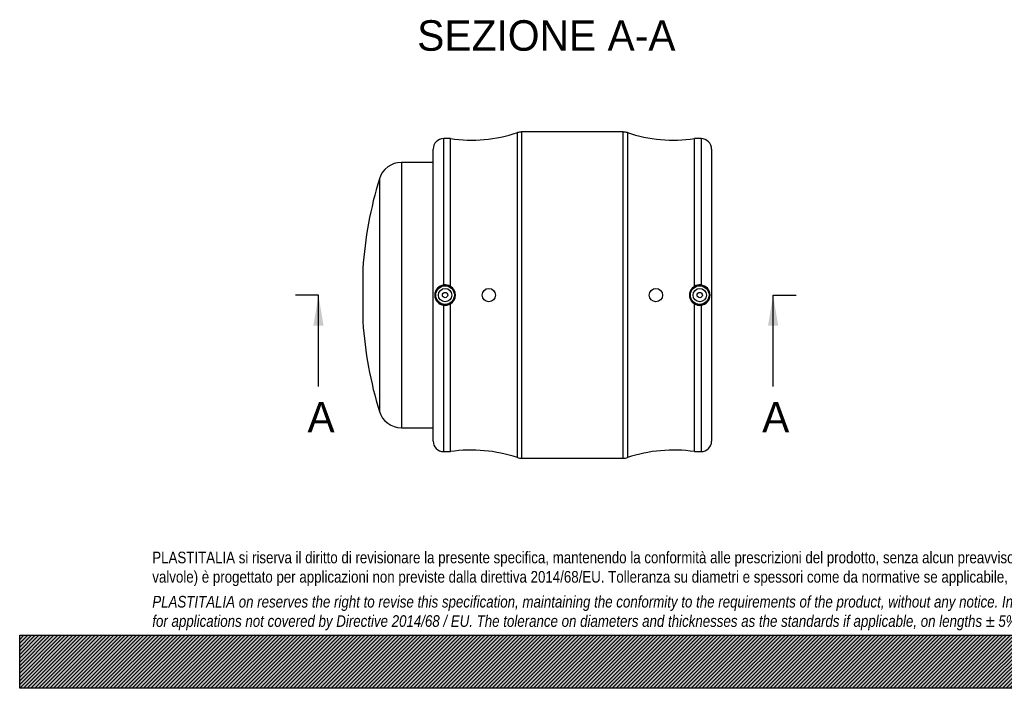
# Model space of a CAD drawing. Header units: millimetres. Extents: x 0 to 1485, y 0 to 1050.
# Tile 1 of 10: x 0 to 742, y 0 to 504. Entities that reach past the tile are written whole.
import ezdxf
from ezdxf.enums import TextEntityAlignment as Align
from ezdxf.lldxf.tags import DXFTag

# ---------------------------------------------------------------- set-up
doc = ezdxf.new("R2010")
doc.units = ezdxf.units.MM
doc.header["$LTSCALE"] = 5
for name, color, linetype in [('CAP200C', 7, 'Continuous'), ('Default', 7, 'Continuous'), ('MP200C', 7, 'Continuous')]:
    doc.layers.add(name, color=color, linetype=linetype)
doc.styles.add('SEACAD_Solid_Edge_ANSI', font='seans.ttf')
tags = doc.linetypes.add('CENTER2', pattern=[28.575, 19.05, -3.175, 3.175, -3.175]).pattern_tags.tags
tags[10:11] = [DXFTag(74, 4), DXFTag(75, 0), DXFTag(340, '0'), DXFTag(46, 0.0), DXFTag(50, 0.0), DXFTag(44, 0.0), DXFTag(45, 0.0)]
tags[8:9] = [DXFTag(74, 4), DXFTag(75, 0), DXFTag(340, '0'), DXFTag(46, 0.0), DXFTag(50, 0.0), DXFTag(44, 0.0), DXFTag(45, 0.0)]
tags[6:7] = [DXFTag(74, 4), DXFTag(75, 0), DXFTag(340, '0'), DXFTag(46, 0.0), DXFTag(50, 0.0), DXFTag(44, 0.0), DXFTag(45, 0.0)]
tags[4:5] = [DXFTag(74, 4), DXFTag(75, 0), DXFTag(340, '0'), DXFTag(46, 0.0), DXFTag(50, 0.0), DXFTag(44, 0.0), DXFTag(45, 0.0)]

# ---------------------------------------------------------------- blocks, each defined once
blk = doc.blocks.new('SE')
at = {"layer": 'CAP200C', "color": 7, "linetype": 'Continuous'}
for p, q in [((287.8, 396.46), (287.8, 196.46)), ((311.8, 396.46), (287.8, 396.46)), ((271.26, 384.22), (271.26, 208.7)), ((258.8, 316.46), (258.8, 276.46)), ((287.8, 196.46), (311.8, 196.46))]:
    blk.add_line(p, q, dxfattribs=at)
for centre, radius, start, end in [((287.8, 379.16), 17.3, 90, 162.99025), ((558.13, 296.46), 300, 162.99025, 176.17745), ((558.13, 296.46), 300, 183.82255, 197.00975), ((287.8, 213.76), 17.3, 197.00975, 270)]:
    blk.add_arc(centre, radius, start, end, dxfattribs=at)
at = {"layer": 'MP200C', "color": 7, "linetype": 'Continuous'}
for p, q in [((375.3, 173.97), (375.3, 418.95)), ((378.46, 419.46), (378.46, 173.46)), ((455.14, 419.46), (378.46, 419.46)), ((455.14, 173.46), (455.14, 419.46)), ((458.3, 418.95), (458.3, 173.97)), ((319.8, 304.12), (319.8, 414.46)), ((324.8, 414.46), (319.8, 414.46)), ((324.8, 303.07), (324.8, 414.46)), ((508.8, 303.07), (508.8, 414.46)), ((513.8, 414.46), (508.8, 414.46)), ((513.8, 414.46), (513.8, 304.12)), ((311.8, 186.46), (311.8, 406.46)), ((521.8, 406.46), (521.8, 186.46)), ((324.8, 178.46), (324.8, 289.84)), ((508.8, 178.46), (508.8, 289.84)), ((319.8, 178.46), (319.8, 288.79)), ((513.8, 288.79), (513.8, 178.46)), ((319.8, 178.46), (324.8, 178.46)), ((508.8, 178.46), (513.8, 178.46)), ((378.46, 173.46), (455.14, 173.46))]:
    blk.add_line(p, q, dxfattribs=at)
for centre, radius in [((320.8, 296.46), 7.51), ((320.8, 296.46), 7.01), ((320.8, 296.46), 5), ((320.8, 296.46), 2), ((353.8, 296.46), 5), ((479.8, 296.46), 5), ((512.8, 296.46), 7.51), ((512.8, 296.46), 7.01), ((512.8, 296.46), 5), ((512.8, 296.46), 2)]:
    blk.add_circle(centre, radius, dxfattribs=at)
for centre, radius, start, end in [((340.57, 523.32), 110, 261.75602, 288.40274), ((378.46, 409.46), 10, 90, 108.40274), ((455.14, 409.46), 10, 71.59726, 90), ((493.03, 523.32), 110, 251.59726, 278.24398), ((319.8, 406.46), 8, 90, 180), ((513.8, 406.46), 8, 0, 90), ((320.74, 296.46), 7.72, 96.95284, 263.04716), ((320.8, 296.47), 7.72, 58.80728, 97.43928), ((320.81, 296.46), 7.72, 301.09186, 58.90814), ((512.79, 296.46), 7.72, 121.09186, 238.90814), ((512.8, 296.47), 7.72, 82.56072, 121.19272), ((512.87, 296.46), 7.72, 276.95284, 83.04716), ((320.8, 296.45), 7.72, 262.56072, 301.19272), ((512.8, 296.45), 7.72, 238.80728, 277.43928), ((319.8, 186.46), 8, 180, 270), ((513.8, 186.46), 8, 270, 0), ((340.57, 69.6), 110, 71.59726, 98.24398), ((493.03, 69.6), 110, 81.75602, 108.40274), ((378.46, 183.46), 10, 251.59726, 270), ((455.14, 183.46), 10, 270, 288.40274)]:
    blk.add_arc(centre, radius, start, end, dxfattribs=at)
blk = doc.blocks.new('SE4')
at = {"color": 7, "linetype": 'Continuous', "style": 'SEACAD_Solid_Edge_ANSI'}
blk.add_text('A', height=23, dxfattribs=at).set_placement((559.88, 215.96), align=Align.TOP_LEFT)
blk = doc.blocks.new('SE5')
at = {"color": 7, "linetype": 'Continuous', "style": 'SEACAD_Solid_Edge_ANSI'}
blk.add_text('A', height=23, dxfattribs=at).set_placement((217.02, 215.96), align=Align.TOP_LEFT)
blk = doc.blocks.new('SEANNOT_GROUP')
at = {"linetype": 'Continuous'}
blk.add_hatch(color=7, dxfattribs=at).paths.add_polyline_path([(572.01, 273.46), (568.17, 296.46), (564.34, 273.46)])
at = {"color": 7, "linetype": 'Continuous'}
blk.add_lwpolyline([(568.17, 227.46), (568.17, 296.46)], dxfattribs=at)
blk = doc.blocks.new('SEANNOT_GROUP1')
at = {"linetype": 'Continuous'}
blk.add_hatch(color=7, dxfattribs=at).paths.add_polyline_path([(229.15, 273.46), (225.32, 296.46), (221.48, 273.46)])
at = {"color": 7, "linetype": 'Continuous'}
blk.add_lwpolyline([(225.32, 227.46), (225.32, 296.46)], dxfattribs=at)
blk = doc.blocks.new('SE3')
at = {"layer": 'Default', "color": 7, "linetype": 'CENTER2'}
for p, q in [((225.32, 296.46), (208.07, 296.46)), ((568.17, 296.46), (585.42, 296.46))]:
    blk.add_line(p, q, dxfattribs=at)
at = {"layer": 'Default', "color": 7, "linetype": 'CENTER2', "const_width": 0.0001}
blk.add_lwpolyline([(568.17, 296.46), (225.32, 296.46)], dxfattribs=at)
at = {"layer": 'Default'}
for name in ['SEANNOT_GROUP1', 'SEANNOT_GROUP', 'SE5', 'SE4']:
    blk.add_blockref(name, (0, 0), dxfattribs=at)

msp = doc.modelspace()

# ---------------------------------------------------------------- hatches: boundary and pattern name
at = {"layer": 'Default', "linetype": 'Continuous'}
h = msp.add_hatch(dxfattribs=at)
h.set_pattern_fill('LINE', scale=0.629921, angle=45, style=0)
h.paths.add_polyline_path([(1485, 0), (1485, 40), (0, 40), (0, 0)])
msp.add_hatch(color=7, dxfattribs=at).paths.add_polyline_path([(1485, 0), (1485, 40), (0, 40), (0, 0)])

# ---------------------------------------------------------------- linework, layer by layer
at = {"layer": 'Default', "color": 7, "linetype": 'Continuous'}
for p, q in [((0, 40), (1485, 40)), ((0, 0), (0, 40)), ((1485, 0), (0, 0))]:
    msp.add_line(p, q, dxfattribs=at)

# ---------------------------------------------------------------- block references
at = {"layer": 'Default'}
for name in ['SE', 'SE3']:
    msp.add_blockref(name, (0, 0), dxfattribs=at)

# ---------------------------------------------------------------- texts
at = {"layer": 'Default', "color": 7, "linetype": 'Continuous', "style": 'SEACAD_Solid_Edge_ANSI'}
msp.add_text('SEZIONE A-A', height=23, dxfattribs=at).set_placement((299.742, 503.704), align=Align.TOP_LEFT)
at = {"layer": 'Default', "insert": (100, 103.012), "char_height": 8.75, "width": 1285, "attachment_point": 1}
msp.add_mtext("{\\fArial Narrow|b0||i0||c0|p34;\\C7;\\H8.75;\\W1.;PLASTITALIA si riserva il diritto di revisionare la presente specifica, mantenendo la conformità alle prescrizioni del prodotto, senza alcun preavviso. In caso di assegnazione d'ordine si riserva di compiere una più dettagliata analisi tecnico/qualitativa. Il presente prodotto (ad esclusione delle \\P}{\\fArial Narrow|b0||i0||c0|p34;\\C7;\\H8.75;\\W1.;valvole) è progettato per applicazioni non previste dalla direttiva 2014/68/EU. Tolleranza su diametri e spessori come da normative se applicabile, su lunghezze ±5%, su angoli ±2°, se non diversamente specificato.\\P}{\\fArial Narrow|b0||i0||c0|p34;\\C7;\\H2.5;\\W1.;   \\P}{\\fArial Narrow|b0||i1||c0|p34;\\C7;\\H8.75;\\W1.;PLASTITALIA on reserves the right to revise this specification, maintaining the conformity to the requirements of the product, without any notice. In case of assignation of order on will reserve to make a more detailed analysis technical/qualitative. This product (excluding valves) is designed \\P}{\\fArial Narrow|b0||i1||c0|p34;\\C7;\\H8.75;\\W1.;for applications not covered by Directive 2014/68 / EU. The tolerance on diameters and thicknesses as the standards if applicable, on lengths ± 5%, on angles ± 2 °, unless otherwise indicated.\\P}", dxfattribs=at)

doc.saveas('drawing.dxf')
